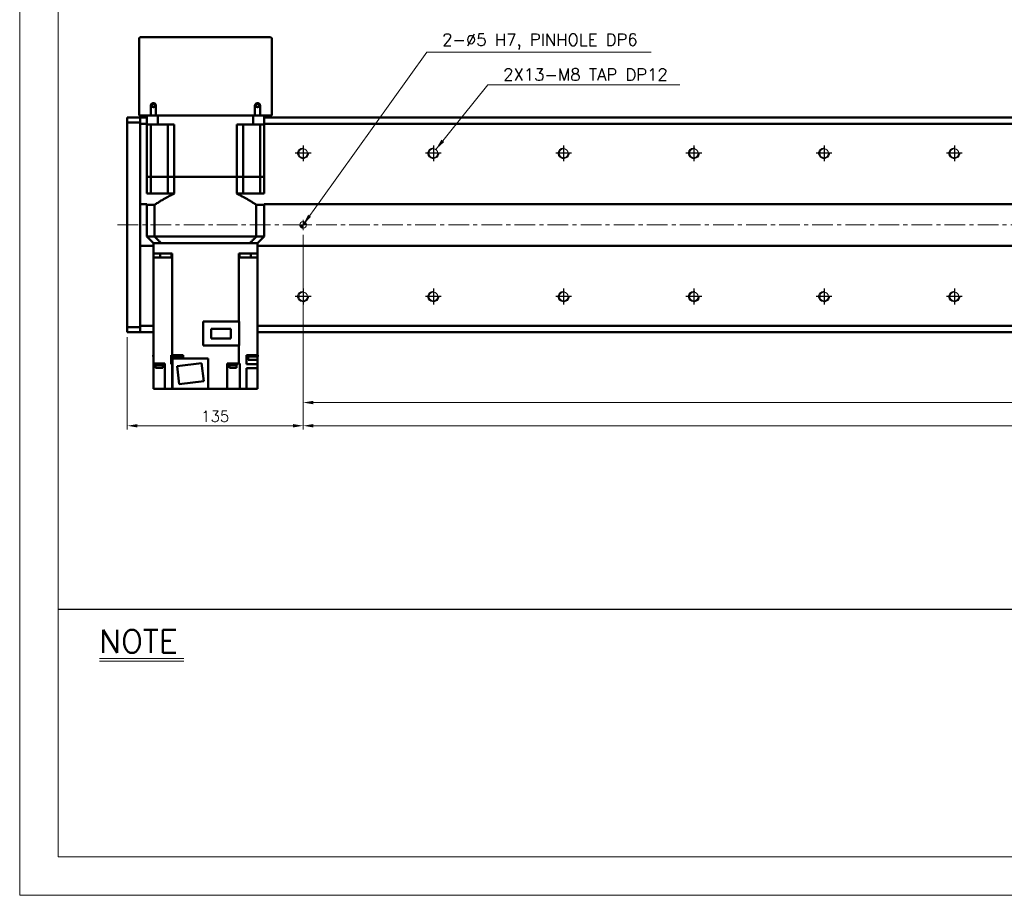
# Model space of a CAD drawing. Header units: millimetres. Extents: x 46891 to 51038, y 6223 to 10291.
# Tile 1 of 5: x 48547 to 49303, y 8529 to 9201. Entities that reach past the tile are written whole.
import ezdxf

# ---------------------------------------------------------------- set-up
doc = ezdxf.new("R2010")
doc.units = ezdxf.units.MM
doc.header["$LTSCALE"] = 0.5
doc.linetypes.add('CENTER', pattern=[50.8, 31.75, -6.35, 6.35, -6.35])
doc.layers.get('0').update_dxf_attribs({"lineweight": 20})
for name, color, linetype, lineweight in [('1', 1, 'CENTER', 13), ('4', 4, 'Continuous', 13), ('외형선(ISO)', 7, 'Continuous', 50)]:
    doc.layers.add(name, color=color, linetype=linetype, lineweight=lineweight)
for name, color, linetype in [('3', 3, 'Continuous'), ('C', 1, 'CENTER'), ('DIM', 4, 'Continuous')]:
    doc.layers.add(name, color=color, linetype=linetype)
doc.styles.add('DSR TEXT', font='romans.shx', dxfattribs={"bigfont": 'whgtxt.shx'})
doc.styles.get("Standard").update_dxf_attribs({"font": 'romans.shx', "bigfont": 'whgtxt.shx'})
doc.dimstyles.new('DSR', dxfattribs={"dimscale": 2, "dimtxt": 3, "dimasz": 3, "dimexe": 0.5, "dimexo": 0.5, "dimgap": 0.5, "dimtad": 1, "dimdsep": 46, "dimtxsty": 'Standard', "dimcen": 2.5, "dimclrd": 4, "dimclre": 4, "dimclrt": 2, "dimadec": 0, "dimazin": 2, "dimtfac": 1, "dimtmove": 0, "dimatfit": 3, "dimfxl": 0, "dimlwd": -1, "dimlwe": -1, "dimarcsym": 0})

# ---------------------------------------------------------------- blocks, each defined once
blk = doc.blocks.new('A$C13F00394')
for p, q in [((-202.34, 25.67), (-191.42, 25.67)), ((-202.34, 25.3), (-191.42, 25.3))]:
    blk.add_line(p, q)
at = {"layer": '3'}
blk.add_line((0, 32), (-207.68, 32), dxfattribs=at)
at = {"layer": '4', "color": 0, "style": 'DSR TEXT'}
blk.add_text('NOTE', height=3, dxfattribs=at).set_placement((-202.39, 26.38))
blk = doc.blocks.new('A$C1C1952E1')
at = {"color": 1}
blk.add_lwpolyline([(0, 0), (420, 0), (420, 297), (0, 297)], close=True, dxfattribs=at)
at = {"color": 3}
blk.add_lwpolyline([(5, 5), (415, 5), (415, 292), (5, 292)], close=True, dxfattribs=at)
blk = doc.blocks.new('tap8')
blk.add_circle((0, 0), 3.4)
at = {"layer": 'C', "color": 1, "linetype": 'CENTER'}
for p, q in [((-6.05, 0), (6.05, 0)), ((0, -6.05), (0, 6.05))]:
    blk.add_line(p, q, dxfattribs=at)
at = {"layer": 'DIM', "color": 3}
blk.add_arc((0, 0), 4, 263.84551, 189.43144, dxfattribs=at)
blk = doc.blocks.new('A$C33E56CC6')
h = blk.add_hatch()
h.set_pattern_fill('ANSI31', color=256, style=0)
h.set_pattern_definition([(45, (-7065.45672, -6508.5399), (-0.0883883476, 0.0883883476), [])])
h.paths.add_polyline_path([(4, 6.5, 0.414214), (1.5, 4), (4, 4)])
h.paths.add_polyline_path([(6.5, 4), (4, 4), (4, 1.5, 0.414214)])
blk.add_circle((4, 4), 2.5)
at = {"layer": '1'}
for p, q in [((4, 0), (4, 8)), ((0, 4), (8, 4))]:
    blk.add_line(p, q, dxfattribs=at)
blk = doc.blocks.new('*D86')
at = {"color": 1, "linetype": 'ByBlock'}
for p, q in [((48764.29, 9036.14), (48764.29, 8904.32)), ((49964.29, 9036.14), (49964.29, 8904.32)), ((48772.09, 8907.32), (49956.49, 8907.32))]:
    blk.add_line(p, q, dxfattribs=at)
at = {"color": 1}
for points in [[(48772.09, 8908.62), (48772.09, 8906.02), (48764.29, 8907.32)], [(49956.49, 8908.62), (49956.49, 8906.02), (49964.29, 8907.32)]]:
    blk.add_solid(points, dxfattribs=at)
at = {"layer": 'Defpoints', "color": 0}
for p in [(48764.29, 9039.74), (49964.29, 9039.74), (49964.29, 8907.32)]:
    blk.add_point(p, dxfattribs=at)
at = {"color": 3, "insert": (49364.29, 8914.52), "char_height": 8.4, "attachment_point": 5, "style": 'DSR TEXT'}
blk.add_mtext('1200%%P0.02', dxfattribs=at)
blk = doc.blocks.new('*D88')
at = {"color": 1, "linetype": 'ByBlock'}
for p, q in [((48764.29, 8979.1), (48764.29, 8886.51)), ((49964.29, 8979.1), (49964.29, 8886.51)), ((49956.49, 8889.51), (48772.09, 8889.51))]:
    blk.add_line(p, q, dxfattribs=at)
at = {"color": 1}
for points in [[(48772.09, 8890.81), (48772.09, 8888.21), (48764.29, 8889.51)], [(49956.49, 8890.81), (49956.49, 8888.21), (49964.29, 8889.51)]]:
    blk.add_solid(points, dxfattribs=at)
at = {"layer": 'Defpoints', "color": 0}
for p in [(48764.29, 8982.7), (49964.29, 8982.7), (48764.29, 8889.51)]:
    blk.add_point(p, dxfattribs=at)
at = {"color": 3, "insert": (49364.29, 8896.71), "char_height": 8.4, "attachment_point": 5, "style": 'DSR TEXT'}
blk.add_mtext('12X100PITCH=1200', dxfattribs=at)
blk = doc.blocks.new('*D89')
at = {"color": 1, "linetype": 'ByBlock'}
for p, q in [((48764.29, 8979.1), (48764.29, 8886.51)), ((48629.29, 8957.64), (48629.29, 8886.51)), ((48756.49, 8889.51), (48637.09, 8889.51))]:
    blk.add_line(p, q, dxfattribs=at)
at = {"color": 1}
for points in [[(48637.09, 8890.81), (48637.09, 8888.21), (48629.29, 8889.51)], [(48756.49, 8890.81), (48756.49, 8888.21), (48764.29, 8889.51)]]:
    blk.add_solid(points, dxfattribs=at)
at = {"layer": 'Defpoints', "color": 0}
for p in [(48764.29, 8982.7), (48629.29, 8961.24), (48629.29, 8889.51)]:
    blk.add_point(p, dxfattribs=at)
at = {"color": 3, "insert": (48696.79, 8896.71), "char_height": 8.4, "attachment_point": 5, "style": 'DSR TEXT'}
blk.add_mtext('135', dxfattribs=at)

msp = doc.modelspace()

# ---------------------------------------------------------------- linework, layer by layer
at = {"layer": '1'}
msp.add_line((50009.29456, 9043.74205), (48619.29456, 9043.74205), dxfattribs=at)
at = {"layer": '외형선(ISO)'}
for p, q in [((48638.29456, 9127.74205), (48638.29456, 9186.74205)), ((48639.29456, 9187.74205), (48739.29456, 9187.74205)), ((48740.29456, 9186.74205), (48740.29456, 9127.74205)), ((48647.29456, 9135.24205), (48647.29456, 9127.74205)), ((48651.29456, 9127.74205), (48651.29456, 9135.24205)), ((48727.29456, 9135.24205), (48727.29456, 9127.74205)), ((48731.29456, 9127.74205), (48731.29456, 9135.24205)), ((48629.29456, 9125.36337), (48629.29456, 9126.24205)), ((48639.29456, 9126.24205), (48629.29456, 9126.24205)), ((48629.29456, 9125.36337), (48629.29456, 9122.24205)), ((48638.29456, 9127.74205), (48639.29456, 9127.74205)), ((48639.29456, 9127.74205), (48639.29456, 9126.24205)), ((48639.29456, 9127.74205), (48647.29456, 9127.74205)), ((48639.29456, 9125.36337), (48639.29456, 9126.24205)), ((48639.29456, 9126.24205), (48644.29456, 9126.24205)), ((48639.29456, 9126.24205), (48639.29456, 9125.36337)), ((48639.29456, 9125.36337), (48639.29456, 9121.24205)), ((48639.29456, 9122.24205), (48639.29456, 9125.36337)), ((48644.29456, 9127.74205), (48644.29456, 9120.74205)), ((48647.29456, 9127.74205), (48651.29456, 9127.74205)), ((48651.29456, 9127.74205), (48727.29456, 9127.74205)), ((48652.70221, 9127.74205), (48652.70221, 9120.74205)), ((48725.8869, 9127.74205), (48725.8869, 9120.74205)), ((48727.29456, 9127.74205), (48731.29456, 9127.74205)), ((48731.29456, 9127.74205), (48739.29456, 9127.74205)), ((48734.29456, 9127.74205), (48734.29456, 9120.74205)), ((48734.29456, 9126.24205), (49989.29456, 9126.24205)), ((48739.29456, 9127.74205), (48739.29456, 9126.24205)), ((48739.29456, 9127.74205), (48740.29456, 9127.74205)), ((48639.29456, 9122.24205), (48629.29456, 9122.24205)), ((48629.29456, 9122.24205), (48629.29456, 8965.24205)), ((48639.29456, 9121.24205), (48639.29456, 9059.74205)), ((48644.29456, 9121.24205), (48639.29456, 9121.24205)), ((48652.70221, 9120.74205), (48644.29456, 9120.74205)), ((48644.29456, 9080.74205), (48644.29456, 9120.74205)), ((48647.24234, 9120.74205), (48647.24234, 9080.74205)), ((48652.70221, 9120.74205), (48665.29456, 9120.74205)), ((48660.43956, 9120.74205), (48660.43956, 9080.74205)), ((48665.29456, 9080.74205), (48665.29456, 9120.74205)), ((48713.29456, 9120.74205), (48725.8869, 9120.74205)), ((48713.29456, 9080.74205), (48713.29456, 9120.74205)), ((48718.14956, 9120.74205), (48718.14956, 9080.74205)), ((48734.29456, 9120.74205), (48725.8869, 9120.74205)), ((48731.34677, 9120.74205), (48731.34677, 9080.74205)), ((49989.29456, 9121.24205), (48734.29456, 9121.24205)), ((48734.29456, 9080.74205), (48734.29456, 9120.74205)), ((48644.29456, 9080.74205), (48647.24234, 9080.74205)), ((48647.24234, 9080.74205), (48644.29456, 9080.74205)), ((48644.29456, 9080.74205), (48644.29456, 9067.74205)), ((48647.24234, 9080.74205), (48653.93956, 9080.74205)), ((48647.24234, 9080.74205), (48653.93956, 9080.74205)), ((48647.24234, 9080.74205), (48647.24234, 9067.74205)), ((48653.93956, 9080.74205), (48660.43956, 9080.74205)), ((48653.93956, 9080.74205), (48660.43956, 9080.74205)), ((48660.43956, 9080.74205), (48665.29456, 9080.74205)), ((48665.29456, 9080.74205), (48660.43956, 9080.74205)), ((48660.43956, 9080.74205), (48660.43956, 9067.74205)), ((48665.29456, 9080.74205), (48713.29456, 9080.74205)), ((48665.29456, 9080.74205), (48713.29456, 9080.74205)), ((48665.29456, 9080.74205), (48665.29456, 9067.74205)), ((48713.29456, 9080.74205), (48718.14956, 9080.74205)), ((48718.14956, 9080.74205), (48713.29456, 9080.74205)), ((48713.29456, 9080.74205), (48713.29456, 9067.74205)), ((48718.14956, 9080.74205), (48724.64956, 9080.74205)), ((48718.14956, 9080.74205), (48724.64956, 9080.74205)), ((48718.14956, 9080.74205), (48718.14956, 9067.74205)), ((48724.64956, 9080.74205), (48731.34677, 9080.74205)), ((48724.64956, 9080.74205), (48731.34677, 9080.74205)), ((48731.34677, 9080.74205), (48734.29456, 9080.74205)), ((48734.29456, 9080.74205), (48731.34677, 9080.74205)), ((48731.34677, 9080.74205), (48731.34677, 9067.74205)), ((48734.29456, 9080.74205), (48734.29456, 9067.74205)), ((48647.24234, 9067.74205), (48644.29456, 9067.74205)), ((48647.24234, 9067.74205), (48660.43956, 9067.74205)), ((48665.29456, 9067.74205), (48660.43956, 9067.74205)), ((48718.14956, 9067.74205), (48713.29456, 9067.74205)), ((48731.34677, 9067.74205), (48718.14956, 9067.74205)), ((48734.29456, 9067.74205), (48731.34677, 9067.74205)), ((48639.29456, 9059.74205), (48639.29456, 9058.8885)), ((48639.29456, 9059.74205), (48644.29456, 9059.74205)), ((48639.29456, 9058.8885), (48639.29456, 9058.53495)), ((48639.29456, 9058.53495), (48639.29456, 9028.94916)), ((48639.29456, 9028.94916), (48639.29456, 9058.53495)), ((48650.29196, 9059.19205), (48644.29456, 9059.19205)), ((48644.29456, 9059.19205), (48644.29456, 9034.74205)), ((48650.29196, 9059.19205), (48650.29196, 9034.74205)), ((48734.29456, 9059.19205), (48728.29715, 9059.19205)), ((48728.29715, 9059.19205), (48728.29715, 9034.74205)), ((48734.29456, 9059.74205), (49989.29456, 9059.74205)), ((48734.29456, 9059.19205), (48734.29456, 9034.74205)), ((48644.29456, 9034.74205), (48649.29456, 9029.74205)), ((48644.29456, 9034.74205), (48650.29196, 9034.74205)), ((48650.29196, 9034.74205), (48728.29715, 9034.74205)), ((48728.29715, 9034.74205), (48734.29456, 9034.74205)), ((48729.29456, 9029.74205), (48734.29456, 9034.74205)), ((48639.29456, 9028.94916), (48639.29456, 9028.59561)), ((48639.29456, 9028.59561), (48639.29456, 9027.74205)), ((48639.29456, 9027.74205), (48639.29456, 8966.24205)), ((48649.29456, 9027.74205), (48639.29456, 9027.74205)), ((48649.29456, 9021.74205), (48649.29456, 9029.74205)), ((48649.38265, 9029.74205), (48649.29456, 9029.74205)), ((48655.18753, 9029.74205), (48649.38265, 9029.74205)), ((48655.29088, 9029.74205), (48655.18753, 9029.74205)), ((48655.29088, 9029.74205), (48723.29823, 9029.74205)), ((48656.29456, 9029.74205), (48722.29456, 9029.74205)), ((48723.29823, 9029.74205), (48723.40159, 9029.74205)), ((48729.20646, 9029.74205), (48723.40159, 9029.74205)), ((48729.20646, 9029.74205), (48729.29456, 9029.74205)), ((48729.29456, 9021.74205), (48729.29456, 9029.74205)), ((49989.29456, 9027.74205), (48729.29456, 9027.74205)), ((48649.29456, 9021.74205), (48656.29456, 9021.74205)), ((48649.29456, 9021.74205), (48649.29456, 9018.74205)), ((48654.43028, 9021.74205), (48654.43028, 9018.74205)), ((48663.63699, 9021.74205), (48656.29456, 9021.74205)), ((48663.21767, 9018.74205), (48663.21767, 9021.74205)), ((48663.63699, 9021.74205), (48663.63699, 9018.74205)), ((48722.29456, 9021.74205), (48714.95213, 9021.74205)), ((48714.95213, 9021.74205), (48714.95213, 9018.74205)), ((48715.37144, 9018.74205), (48715.37144, 9021.74205)), ((48722.29456, 9021.74205), (48729.29456, 9021.74205)), ((48724.15884, 9018.74205), (48724.15884, 9021.74205)), ((48729.29456, 9018.74205), (48729.29456, 9021.74205)), ((48657.85071, 9018.74205), (48649.29456, 9018.74205)), ((48649.29456, 9018.74205), (48649.29456, 8937.24205)), ((48657.85071, 9018.74205), (48662.96189, 9018.74205)), ((48663.62837, 9018.74205), (48662.96189, 9018.74205)), ((48663.63699, 9018.74205), (48663.62837, 9018.74205)), ((48663.62837, 8943.74205), (48663.62837, 9018.74205)), ((48714.96074, 9018.74205), (48714.95213, 9018.74205)), ((48715.62723, 9018.74205), (48714.96074, 9018.74205)), ((48714.96074, 8969.64205), (48714.96074, 9018.74205)), ((48715.62723, 9018.74205), (48720.7384, 9018.74205)), ((48729.29456, 9018.74205), (48720.7384, 9018.74205)), ((48729.29456, 8943.74205), (48729.29456, 9018.74205)), ((48639.29456, 8966.24205), (48639.29456, 8962.12073)), ((48639.29456, 8966.24205), (48649.29456, 8966.24205)), ((48687.49456, 8969.64205), (48715.29456, 8969.64205)), ((48687.49456, 8969.64205), (48687.49456, 8951.09205)), ((48715.29456, 8969.64205), (48715.29456, 8951.09205)), ((48729.29456, 8966.24205), (49989.29456, 8966.24205)), ((48629.29456, 8965.24205), (48639.29456, 8965.24205)), ((48629.29456, 8965.24205), (48629.29456, 8962.12073)), ((48629.29456, 8961.24205), (48629.29456, 8962.12073)), ((48639.29456, 8961.24205), (48629.29456, 8961.24205)), ((48639.29456, 8962.12073), (48639.29456, 8965.24205)), ((48639.29456, 8961.24205), (48639.29456, 8962.12073)), ((48639.29456, 8962.12073), (48639.29456, 8961.24205)), ((48639.29456, 8961.24205), (48649.29456, 8961.24205)), ((48708.84456, 8963.86705), (48693.74456, 8963.86705)), ((48693.74456, 8963.86705), (48693.74456, 8956.41705)), ((48708.84456, 8956.41705), (48708.84456, 8963.86705)), ((48729.29456, 8961.24205), (49989.29456, 8961.24205)), ((48687.49456, 8951.09205), (48715.29456, 8951.09205)), ((48693.74456, 8956.41705), (48708.84456, 8956.41705)), ((48714.96074, 8951.09205), (48714.96074, 8937.24205)), ((48649.29456, 8943.74205), (48649.07466, 8943.74205)), ((48649.07466, 8943.74205), (48649.07466, 8942.74205)), ((48662.96992, 8943.74205), (48663.62837, 8943.74205)), ((48662.96992, 8941.74205), (48662.96992, 8943.74205)), ((48663.62837, 8943.74205), (48666.31001, 8943.74205)), ((48663.78394, 8943.74205), (48663.78394, 8942.74205)), ((48668.85786, 8943.74205), (48666.31001, 8943.74205)), ((48668.85786, 8943.74205), (48672.09598, 8943.74205)), ((48671.38394, 8943.74205), (48671.38394, 8942.74205)), ((48672.09598, 8941.74205), (48672.09598, 8943.74205)), ((48720.8555, 8943.74205), (48729.29456, 8943.74205)), ((48720.8555, 8941.74205), (48720.8555, 8943.74205)), ((48721.91446, 8943.74205), (48721.91446, 8942.74205)), ((48729.51446, 8943.74205), (48729.29456, 8943.74205)), ((48729.51446, 8943.74205), (48729.51446, 8942.74205)), ((48649.07466, 8942.74205), (48649.29456, 8942.74205)), ((48649.29456, 8937.24205), (48657.85071, 8937.24205)), ((48649.29456, 8937.24205), (48649.29456, 8917.74205)), ((48650.73362, 8936.74205), (48650.73362, 8937.24205)), ((48650.73362, 8936.74205), (48656.73362, 8936.74205)), ((48650.78362, 8936.04205), (48650.78362, 8936.74205)), ((48650.78362, 8936.04205), (48656.68362, 8936.04205)), ((48650.98362, 8934.04205), (48650.98362, 8936.04205)), ((48656.48362, 8934.04205), (48656.48362, 8936.04205)), ((48656.68362, 8936.04205), (48656.68362, 8936.74205)), ((48656.73362, 8936.74205), (48656.73362, 8937.24205)), ((48658.19456, 8937.24205), (48657.85071, 8937.24205)), ((48658.19456, 8937.24205), (48658.19456, 8917.74205)), ((48662.97261, 8941.74205), (48662.96992, 8941.74205)), ((48662.97261, 8941.74205), (48662.97261, 8936.74205)), ((48664.08394, 8941.74205), (48662.97261, 8941.74205)), ((48663.62837, 8936.74205), (48662.97261, 8936.74205)), ((48663.62837, 8917.74205), (48663.62837, 8936.74205)), ((48663.62837, 8936.74205), (48664.09456, 8936.74205)), ((48663.78394, 8942.74205), (48671.38394, 8942.74205)), ((48664.08394, 8942.74205), (48664.08394, 8940.14205)), ((48664.08394, 8940.14205), (48664.09456, 8940.14205)), ((48691.49456, 8941.24205), (48664.09456, 8941.24205)), ((48664.09456, 8941.24205), (48664.09456, 8917.74205)), ((48686.37066, 8937.64763), (48667.51228, 8935.33212)), ((48671.08394, 8942.74205), (48671.08394, 8941.24205)), ((48671.08394, 8941.74205), (48672.09456, 8941.74205)), ((48672.09456, 8941.24205), (48672.09456, 8941.74205)), ((48672.09598, 8941.74205), (48672.09456, 8941.74205)), ((48688.07683, 8923.75199), (48686.37066, 8937.64763)), ((48691.49456, 8917.74205), (48691.49456, 8941.24205)), ((48705.99456, 8937.24205), (48714.96074, 8937.24205)), ((48705.99456, 8917.74205), (48705.99456, 8937.24205)), ((48707.49313, 8936.74205), (48707.49313, 8937.24205)), ((48707.49313, 8936.74205), (48713.49313, 8936.74205)), ((48707.54313, 8936.04205), (48707.54313, 8936.74205)), ((48707.54313, 8936.04205), (48713.44313, 8936.04205)), ((48707.74313, 8934.04205), (48707.74313, 8936.04205)), ((48713.24313, 8934.04205), (48713.24313, 8936.04205)), ((48713.44313, 8936.04205), (48713.44313, 8936.74205)), ((48713.49313, 8936.74205), (48713.49313, 8937.24205)), ((48714.96074, 8937.24205), (48715.62723, 8937.24205)), ((48715.66167, 8937.24205), (48715.62723, 8937.24205)), ((48715.66167, 8917.74205), (48715.66167, 8937.24205)), ((48720.89456, 8941.74205), (48720.8555, 8941.74205)), ((48720.89456, 8936.74205), (48720.89456, 8941.74205)), ((48720.89456, 8941.74205), (48722.21446, 8941.74205)), ((48729.29456, 8936.74205), (48720.89456, 8936.74205)), ((48721.91446, 8942.74205), (48729.51446, 8942.74205)), ((48722.21446, 8942.74205), (48722.21446, 8940.14205)), ((48722.21446, 8940.14205), (48729.21446, 8940.14205)), ((48729.21446, 8942.74205), (48729.21446, 8940.14205)), ((48729.29456, 8941.74205), (48729.21446, 8941.74205)), ((48729.29456, 8941.74205), (48729.29456, 8942.74205)), ((48729.29456, 8936.74205), (48729.29456, 8941.74205)), ((48729.29456, 8936.74205), (48729.29456, 8933.74205)), ((48650.98362, 8934.04205), (48656.48362, 8934.04205)), ((48667.51228, 8935.33212), (48669.21845, 8921.43647)), ((48707.74313, 8934.04205), (48713.24313, 8934.04205)), ((48720.89456, 8933.74205), (48729.29456, 8933.74205)), ((48720.89456, 8933.74205), (48720.89456, 8917.74205)), ((48729.29456, 8933.74205), (48729.29456, 8917.74205)), ((48669.21845, 8921.43647), (48688.07683, 8923.75199)), ((48649.29456, 8917.74205), (48653.69456, 8917.74205)), ((48658.19456, 8917.74205), (48653.69456, 8917.74205)), ((48662.96189, 8917.74205), (48658.19456, 8917.74205)), ((48662.96189, 8917.74205), (48663.62837, 8917.74205)), ((48664.09456, 8917.74205), (48663.62837, 8917.74205)), ((48664.09456, 8917.74205), (48691.49456, 8917.74205)), ((48705.99456, 8917.74205), (48691.49456, 8917.74205)), ((48710.49456, 8917.74205), (48705.99456, 8917.74205)), ((48710.49456, 8917.74205), (48715.66167, 8917.74205)), ((48720.7384, 8917.74205), (48715.66167, 8917.74205)), ((48720.7384, 8917.74205), (48720.89456, 8917.74205)), ((48724.89456, 8917.74205), (48720.89456, 8917.74205)), ((48724.89456, 8917.74205), (48729.29456, 8917.74205))]:
    msp.add_line(p, q, dxfattribs=at)
for centre in [(48649.29456, 9135.24205), (48729.29456, 9135.24205)]:
    msp.add_circle(centre, 1.2295, dxfattribs=at)
for centre, radius, start, end in [((48639.29456, 9186.74205), 1, 90, 180), ((48739.29456, 9186.74205), 1, 0, 90), ((48649.29456, 9135.24205), 2, 0, 180), ((48729.29456, 9135.24205), 2, 0, 180)]:
    msp.add_arc(centre, radius, start, end, dxfattribs=at)
for points, weights in [([(48650.29196, 9059.19205), (48658.37341, 9064.48504), (48665.29456, 9067.74205)], [1.24342419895, 1.30973118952, 1.35416666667]), ([(48713.29456, 9067.74205), (48720.2157, 9064.48504), (48728.29715, 9059.19205)], [1.35416666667, 1.30973118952, 1.24342419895])]:
    msp.add_rational_spline(points, weights, degree=2, dxfattribs=at)
for points in [[(48655.29088, 9029.74205), (48654.74844, 9030.28415), (48653.65492, 9031.37733), (48651.98852, 9033.04413), (48650.86037, 9034.17311), (48650.29196, 9034.74205)], [(48728.29715, 9034.74205), (48727.72847, 9034.17283), (48726.59995, 9033.04348), (48724.93355, 9031.37669), (48723.8404, 9030.28388), (48723.29823, 9029.74205)]]:
    msp.add_open_spline(points, degree=3, dxfattribs=at)

# ---------------------------------------------------------------- block references
at = {"xscale": 5.931900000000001, "yscale": 5.931900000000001, "zscale": 5.931900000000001}
for name, p in [('A$C1C1952E1', (48546.67132, 8528.99552)), ('A$C13F00394', (49808.28288, 8558.65502))]:
    msp.add_blockref(name, p, dxfattribs=at)
at = {"xscale": -1}
for name, p, rotation in [('tap8', (48764.29456, 9098.74205), 90), ('tap8', (48864.29456, 9098.74205), 90), ('tap8', (48964.29456, 9098.74205), 90), ('tap8', (49064.29456, 9098.74205), 90), ('tap8', (49164.29456, 9098.74205), 90), ('tap8', (49264.29456, 9098.74205), 90), ('A$C33E56CC6', (48760.29455, 9047.74205), 180), ('tap8', (48764.29456, 8988.74205), 90), ('tap8', (48864.29456, 8988.74205), 90), ('tap8', (48964.29456, 8988.74205), 90), ('tap8', (49064.29456, 8988.74205), 90), ('tap8', (49164.29456, 8988.74205), 90), ('tap8', (49264.29456, 8988.74205), 90)]:
    msp.add_blockref(name, p, dxfattribs=dict(at, rotation=rotation))

# ---------------------------------------------------------------- texts
at = {"color": 3, "char_height": 9.24, "attachment_point": 1, "style": 'DSR TEXT'}
for s, insert in [('2-%%C5 H7, PINHOLE DP6', (48871.07322, 9190.53861)), ('2X13-M8 TAP DP12', (48917.91186, 9163.76397))]:
    msp.add_mtext(s, dxfattribs=dict(at, insert=insert))

# ---------------------------------------------------------------- dimensions: what is measured, and where the dimension line sits
for base, p1, p2, text, picture, middle in [((49964.29456, 8907.32146), (48764.29456, 9039.74205), (49964.29456, 9039.74205), '<>%%P0.02', '*D86', (49364.29456, 8914.52146)), ((48764.29456, 8889.50573), (49964.29456, 8982.69508), (48764.29456, 8982.69508), '12X100PITCH=<>', '*D88', (49364.29456, 8896.70573))]:
    dim = msp.add_linear_dim(base=base, p1=p1, p2=p2, text=text, dimstyle='DSR', override={"dimscale": 3, "dimtxt": 2.8, "dimasz": 2.600136, "dimexe": 1, "dimexo": 1.2, "dimgap": 1, "dimdec": 4, "dimtxsty": 'DSR TEXT', "dimclrd": 1, "dimclre": 1, "dimclrt": 3, "dimtdec": 4, "dimtix": 1})
    dim.commit()
    dim.dimension.update_dxf_attribs({"geometry": picture, "text_midpoint": middle})
dim = msp.add_linear_dim(base=(48629.29456, 8889.50573), p1=(48764.29456, 8982.69508), p2=(48629.29456, 8961.24205), dimstyle='DSR', override={"dimscale": 3, "dimtxt": 2.8, "dimasz": 2.600136, "dimexe": 1, "dimexo": 1.2, "dimgap": 1, "dimdec": 4, "dimtxsty": 'DSR TEXT', "dimclrd": 1, "dimclre": 1, "dimclrt": 3, "dimtdec": 4, "dimtix": 1})
dim.commit()
dim.dimension.update_dxf_attribs({"geometry": '*D89', "text_midpoint": (48696.79456, 8896.70573)})

# ---------------------------------------------------------------- leaders
at = {"annotation_type": 0, "has_hookline": 1, "hookline_direction": 0}
for points, text_width in [([(48764.29456, 9043.74205), (48859.19277, 9176.23861), (48867.77322, 9176.23861)], 160.4625), ([(48866.15922, 9101.58512), (48906.03141, 9151.22397), (48914.61186, 9151.22397)], 135.575)]:
    msp.add_leader(points, dimstyle='DSR', override={"dimscale": 3.3, "dimtxt": 2.8, "dimasz": 2.600136, "dimexe": 1, "dimexo": 1.2, "dimgap": 1, "dimdec": 4, "dimtxsty": 'DSR TEXT', "dimclrd": 1, "dimclre": 1, "dimclrt": 3, "dimtdec": 4, "dimtix": 1}, dxfattribs=dict(at, text_width=text_width))

doc.saveas('drawing.dxf')
